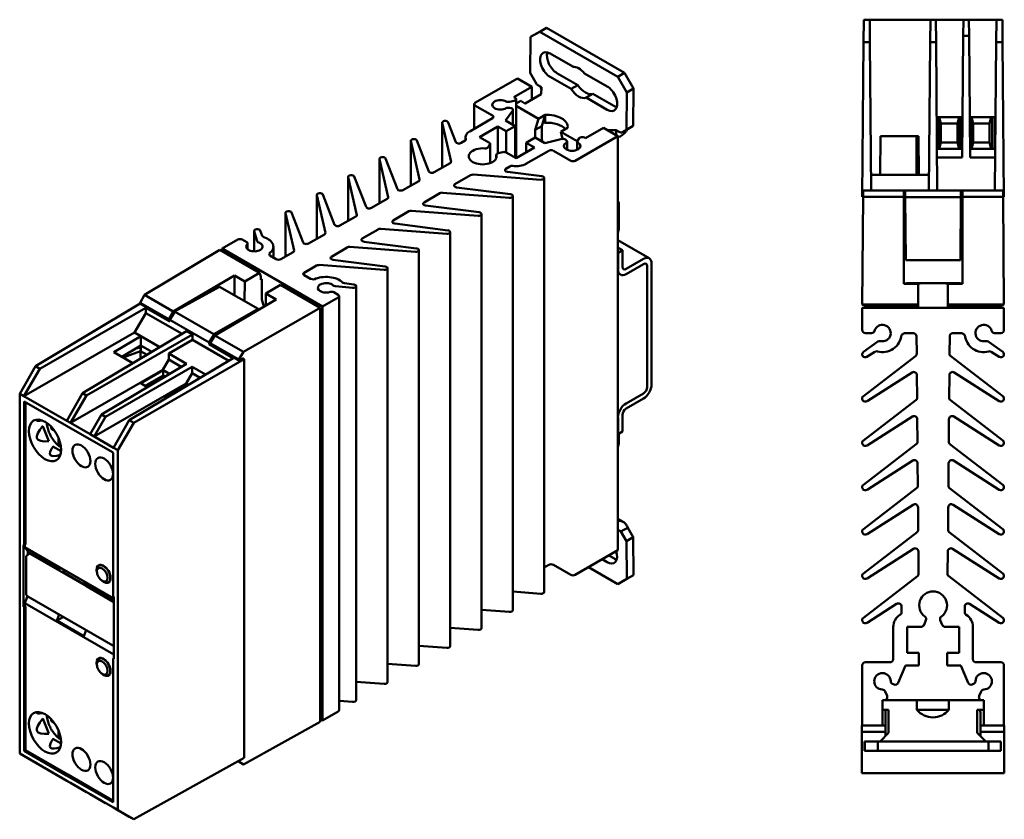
# Model space of a CAD drawing. Header units: millimetres. Extents: x 65 to 236, y 112 to 363.
# Tile 2 of 2: x 80 to 236, y 237 to 363. Entities that reach past the tile are written whole.
import ezdxf

# ---------------------------------------------------------------- set-up
doc = ezdxf.new("R2010")
doc.units = ezdxf.units.MM
doc.layers.add('Arêtes visibles(ISO)', color=7, linetype='Continuous', lineweight=50)

msp = doc.modelspace()

# ---------------------------------------------------------------- linework, layer by layer
at = {"layer": 'Arêtes visibles(ISO)'}
for p, q in [((213.55, 362.93), (213.52, 359.39)), ((214.5, 362.93), (213.55, 362.93)), ((214.5, 362.93), (224.08, 362.93)), ((214.53, 359.39), (214.5, 362.93)), ((224.08, 362.93), (224.05, 359.39)), ((224.93, 362.93), (224.08, 362.93)), ((224.96, 359.39), (224.93, 362.93)), ((229.28, 362.93), (224.93, 362.93)), ((229.28, 362.93), (229.26, 360.39)), ((229.28, 362.93), (230.16, 362.93)), ((230.18, 360.39), (230.16, 362.93)), ((234.51, 362.93), (230.16, 362.93)), ((234.51, 362.93), (234.48, 359.39)), ((235.46, 362.93), (234.51, 362.93)), ((235.49, 359.39), (235.46, 362.93)), ((162.35, 361.02), (160.9, 360.22)), ((161.96, 360.83), (163.41, 361.63)), ((163.41, 361.63), (162.35, 361.02)), ((174.69, 353.91), (162.35, 361.02)), ((163.41, 361.63), (175.75, 354.52)), ((160.9, 360.22), (160.85, 354.53)), ((161.96, 360.83), (160.9, 360.22)), ((229.26, 360.39), (229.09, 341.19)), ((229.26, 360.39), (230.18, 360.39)), ((230.35, 341.19), (230.18, 360.39)), ((213.3, 334.93), (213.52, 359.39)), ((213.52, 359.39), (214.53, 359.39)), ((214.73, 335.93), (214.53, 359.39)), ((223.84, 335.93), (224.05, 359.39)), ((224.05, 359.39), (224.96, 359.39)), ((225.16, 335.93), (224.96, 359.39)), ((234.48, 359.39), (234.28, 335.93)), ((234.48, 359.39), (235.49, 359.39)), ((235.7, 334.93), (235.49, 359.39)), ((167.57, 355.52), (164, 357.57)), ((158.83, 353.64), (152.11, 349.78)), ((161.09, 352.34), (158.83, 353.64)), ((160.85, 354.53), (161.88, 352.71)), ((164, 353.89), (167.3, 352)), ((168.36, 352.61), (165.06, 354.5)), ((172.98, 352.4), (169.41, 354.46)), ((175.75, 354.52), (174.69, 353.91)), ((176.11, 351.46), (174.69, 353.91)), ((175.75, 354.52), (177.17, 352.07)), ((158.27, 350.71), (161.09, 352.34)), ((161.09, 350.34), (161.09, 352.34)), ((162.61, 352.28), (162.59, 351.19)), ((168.36, 352.61), (167.3, 352)), ((177.17, 352.07), (176.11, 351.46)), ((177.17, 352.07), (177.11, 346.15)), ((157.58, 349.97), (158.28, 350.14)), ((158.44, 350.61), (158.27, 350.71)), ((158.59, 350.41), (158.59, 341.08)), ((158.59, 349.68), (159.33, 350.1)), ((160.01, 349.71), (159.33, 350.1)), ((162.59, 351.19), (160.02, 349.72)), ((170.75, 351.23), (169.69, 350.62)), ((169.69, 350.62), (172.98, 348.72)), ((174.05, 349.33), (170.75, 351.23)), ((176.05, 345.54), (176.11, 351.46)), ((151.97, 349.57), (151.97, 345.7)), ((152.11, 349.37), (154.87, 347.78)), ((156.94, 347), (158.07, 348.58)), ((157.8, 348.95), (157.58, 349.01)), ((158.11, 348.69), (158.11, 346.32)), ((162.12, 347.28), (158.59, 349.31)), ((160.01, 349.71), (160.02, 349.72)), ((154.87, 347.37), (151.27, 345.3)), ((158.44, 346.13), (156.94, 347)), ((162.12, 347.28), (161.6, 345.52)), ((163.18, 347.89), (162.12, 347.28)), ((163.18, 347.89), (162.87, 346.84)), ((163.18, 346.66), (163.18, 347.89)), ((163.18, 346.66), (163.18, 347.89)), ((163.18, 347.89), (163.18, 347.89)), ((225.2, 347.53), (225.2, 342.53)), ((225.2, 347.53), (229, 347.53)), ((225.34, 347.53), (225.34, 342.53)), ((225.48, 347.53), (225.74, 346.53)), ((228.34, 346.53), (228.61, 347.53)), ((228.74, 342.53), (228.74, 347.53)), ((229, 347.53), (229, 342.53)), ((230.44, 347.53), (234.24, 347.53)), ((230.44, 347.53), (230.44, 342.53)), ((230.56, 347.53), (230.82, 346.53)), ((233.42, 346.53), (233.69, 347.53)), ((233.82, 342.53), (233.82, 347.53)), ((234.24, 347.53), (234.24, 342.53)), ((146.91, 339.54), (146.91, 346.66)), ((146.92, 346.63), (148.32, 340.49)), ((147.88, 346.72), (147.88, 346.71)), ((149.08, 343.61), (147.88, 346.71)), ((152.82, 344.4), (155.72, 346.07)), ((155.72, 346.07), (157.03, 345.32)), ((155.72, 346.07), (155.72, 341.82)), ((157.03, 345.32), (158.44, 346.13)), ((158.44, 346.13), (158.44, 341.16)), ((162.66, 346.13), (161.6, 345.52)), ((161.6, 345.52), (161.6, 344.28)), ((162.66, 346.13), (162.87, 346.84)), ((162.66, 344.5), (162.66, 346.13)), ((162.93, 346.8), (163.18, 346.66)), ((163.18, 346.66), (163.18, 346.66)), ((165.68, 345.22), (166.74, 345.83)), ((166.74, 345.83), (166.75, 345.84)), ((169.58, 344.2), (172.41, 345.83)), ((174.67, 344.52), (172.41, 345.83)), ((172.99, 345.49), (174.41, 345.48)), ((174.41, 345.48), (174.41, 344.94)), ((175.18, 345.06), (176.05, 345.54)), ((177.11, 346.15), (176.05, 345.54)), ((225.74, 343.53), (225.74, 346.53)), ((225.74, 346.53), (228.34, 346.53)), ((228.34, 346.53), (228.34, 343.53)), ((230.82, 343.53), (230.82, 346.53)), ((230.82, 346.53), (233.42, 346.53)), ((233.42, 346.53), (233.42, 343.53)), ((142.93, 343.87), (142.93, 343.86)), ((144.82, 338.97), (142.93, 343.86)), ((150.62, 344.4), (150.62, 343.88)), ((154.38, 343.5), (152.82, 344.4)), ((157.03, 345.32), (157.03, 341.98)), ((161.62, 344.3), (160.21, 343.48)), ((163.13, 343.43), (161.62, 344.3)), ((165.87, 344.09), (163.13, 343.43)), ((168.26, 343.74), (165.68, 345.22)), ((165.93, 344.1), (165.68, 345.22)), ((166.62, 343.8), (166.53, 343.93)), ((167.95, 340.65), (174.67, 344.52)), ((168.59, 344.21), (168.3, 343.8)), ((169.58, 344.2), (169.4, 344.3)), ((174.41, 344.94), (174.41, 344.67)), ((174.67, 326.13), (174.67, 344.52)), ((216.15, 338.43), (216.2, 344.53)), ((216.2, 344.53), (222.21, 344.53)), ((221.9, 343.53), (221.9, 344.53)), ((222.05, 344.53), (222.05, 344.33)), ((222.05, 344.33), (222.21, 344.33)), ((222.05, 338.43), (222.05, 344.33)), ((222.21, 344.53), (222.26, 338.43)), ((141.96, 336.74), (141.96, 343.81)), ((141.97, 343.78), (143.36, 337.69)), ((150.55, 343.83), (149.92, 343.46)), ((154.18, 342.77), (154.48, 343.19)), ((154.52, 343.3), (154.52, 340.29)), ((161.52, 342.73), (158.62, 341.06)), ((160.21, 343.48), (161.52, 342.73)), ((160.21, 343.48), (160.21, 341.98)), ((166.66, 343.69), (166.66, 342.38)), ((168.26, 343.69), (168.26, 342.38)), ((221.9, 338.43), (221.9, 343.53)), ((225.11, 342.53), (225.2, 342.53)), ((229, 342.53), (225.2, 342.53)), ((225.74, 343.53), (225.48, 342.53)), ((228.34, 343.53), (225.74, 343.53)), ((228.61, 342.53), (228.34, 343.53)), ((229, 342.53), (229.1, 342.53)), ((230.44, 342.53), (230.34, 342.53)), ((230.44, 342.53), (234.24, 342.53)), ((230.82, 343.53), (230.56, 342.53)), ((233.42, 343.53), (230.82, 343.53)), ((233.69, 342.53), (233.42, 343.53)), ((234.24, 342.53), (234.33, 342.53)), ((137.01, 333.94), (137.01, 340.96)), ((137.02, 340.93), (138.4, 334.88)), ((137.98, 341.02), (137.98, 341.01)), ((139.85, 336.16), (137.98, 341.01)), ((155.48, 341.58), (155.48, 341.14)), ((156.52, 342.02), (155.79, 341.85)), ((158.62, 341.06), (157.06, 341.96)), ((160.17, 340.17), (163.78, 342.24)), ((164.49, 342.24), (167.25, 340.65)), ((229.09, 341.19), (225.12, 341.19)), ((234.32, 341.19), (230.35, 341.19)), ((148.17, 340.25), (145.66, 338.83)), ((156.99, 339.39), (157.62, 339.75)), ((132.06, 331.13), (132.06, 338.11)), ((132.07, 338.08), (133.44, 332.07)), ((133.03, 338.17), (133.03, 338.16)), ((134.89, 333.35), (133.03, 338.16)), ((148.94, 336.94), (151.41, 338.39)), ((151.84, 338.47), (162.49, 337.66)), ((162.66, 338.22), (157.24, 338.91)), ((163.04, 272.54), (163.04, 337.94)), ((214.71, 338.43), (216.15, 338.43)), ((222.26, 338.43), (216.15, 338.43)), ((222.26, 338.43), (223.87, 338.43)), ((143.21, 337.44), (140.69, 336.02)), ((157.71, 335.37), (149.19, 336.45)), ((127.11, 328.33), (127.11, 335.26)), ((127.12, 335.23), (128.48, 329.27)), ((128.08, 335.32), (128.08, 335.31)), ((129.92, 330.54), (128.08, 335.31)), ((138.25, 334.64), (135.73, 333.21)), ((144.06, 334.08), (146.54, 335.53)), ((146.96, 335.61), (157.54, 334.81)), ((158.09, 269.69), (158.09, 335.09)), ((213.3, 317.93), (213.45, 334.93)), ((213.45, 334.93), (213.3, 334.93)), ((213.46, 335.93), (213.45, 334.93)), ((213.45, 334.93), (219.86, 334.93)), ((213.46, 335.93), (219.87, 335.93)), ((219.86, 334.93), (219.87, 335.93)), ((219.86, 321.23), (219.86, 334.93)), ((219.87, 335.93), (219.87, 334.93)), ((219.87, 335.93), (219.87, 335.93)), ((220.11, 335.93), (219.87, 335.93)), ((219.87, 334.93), (219.87, 334.93)), ((220.1, 334.93), (219.87, 334.93)), ((219.91, 334.93), (219.91, 332.67)), ((220.11, 335.93), (220.1, 334.93)), ((220.1, 334.93), (220.1, 334.88)), ((220.1, 334.88), (228.9, 334.88)), ((220.1, 334.88), (220.19, 324.93)), ((228.9, 335.93), (220.11, 335.93)), ((228.9, 334.88), (228.82, 324.93)), ((228.9, 334.93), (228.9, 335.93)), ((229.14, 335.93), (228.9, 335.93)), ((228.9, 334.88), (228.9, 334.93)), ((229.13, 334.93), (228.9, 334.93)), ((229.09, 334.93), (229.09, 332.67)), ((229.14, 334.93), (229.13, 334.93)), ((229.15, 334.93), (229.14, 335.93)), ((229.14, 335.93), (229.14, 335.93)), ((229.14, 335.93), (229.14, 334.93)), ((235.55, 335.93), (229.14, 335.93)), ((229.15, 321.23), (229.15, 334.93)), ((235.56, 334.93), (229.15, 334.93)), ((235.55, 335.93), (235.56, 334.93)), ((235.7, 317.93), (235.56, 334.93)), ((235.7, 334.93), (235.56, 334.93)), ((152.76, 332.51), (144.31, 333.59)), ((174.86, 330.04), (174.86, 333.76)), ((122.16, 325.53), (122.16, 332.41)), ((122.17, 332.38), (123.52, 326.46)), ((123.13, 332.47), (123.13, 332.46)), ((124.96, 327.73), (123.13, 332.46)), ((133.3, 331.83), (130.76, 330.4)), ((139.18, 331.22), (141.67, 332.67)), ((142.09, 332.76), (152.59, 331.96)), ((153.14, 266.84), (153.14, 332.24)), ((219.91, 332.67), (220.12, 332.67)), ((228.88, 332.67), (229.09, 332.67)), ((137.21, 329.9), (147.64, 329.11)), ((147.81, 329.66), (139.43, 330.73)), ((117.22, 326.35), (117.22, 329.57)), ((117.23, 329.52), (117.7, 327.93)), ((118.18, 329.63), (118.5, 328.78)), ((128.34, 329.02), (125.8, 327.59)), ((134.3, 328.36), (136.79, 329.82)), ((148.19, 263.99), (148.19, 329.39)), ((114.64, 328.19), (112.16, 326.77)), ((112.16, 326.77), (128, 317.65)), ((112.16, 326.77), (112.16, 326.36)), ((116.03, 327.8), (115.34, 328.19)), ((116.18, 327.59), (116.18, 326.67)), ((120.25, 327.09), (120.25, 325.37)), ((129.42, 325.5), (131.92, 326.96)), ((132.34, 327.04), (142.69, 326.26)), ((142.86, 326.81), (134.55, 327.87)), ((179.63, 325.25), (174.67, 328.1)), ((174.67, 326.94), (175.41, 326.51)), ((111.81, 326.57), (99.89, 319.46)), ((111.81, 326.57), (118.07, 322.96)), ((119.7, 325.69), (119.58, 326)), ((120.71, 325.11), (119.7, 325.69)), ((123.38, 326.22), (121.41, 325.1)), ((143.24, 261.14), (143.24, 326.54)), ((174.67, 323.51), (174.67, 326.13)), ((174.71, 326.11), (174.67, 326.13)), ((175.41, 326.51), (174.71, 326.11)), ((174.71, 326.11), (174.71, 323.49)), ((175.41, 323.9), (175.41, 326.51)), ((125.11, 322.97), (127.04, 324.1)), ((127.47, 324.19), (137.74, 323.41)), ((137.91, 323.96), (129.67, 325.02)), ((138.29, 258.29), (138.29, 323.69)), ((178.74, 325.16), (175.98, 323.57)), ((175.98, 322.75), (178.74, 324.34)), ((179.3, 324.01), (179.3, 304.88)), ((180.01, 324.42), (180.01, 305.29)), ((220.19, 324.93), (228.82, 324.93)), ((114.11, 322.53), (104.42, 316.85)), ((114.11, 319.39), (114.11, 322.53)), ((115.73, 321.59), (114.11, 322.53)), ((115.73, 321.59), (118.07, 322.96)), ((118.07, 322.96), (118.28, 322.35)), ((118.28, 321.86), (118.28, 322.35)), ((126.12, 321.99), (125.11, 322.57)), ((174.67, 323.51), (174.67, 300.13)), ((175.08, 322.66), (174.67, 322.9)), ((104.64, 316.82), (111.73, 320.76)), ((111.73, 320.76), (117.83, 317.25)), ((115.71, 318.47), (115.73, 321.59)), ((118.42, 321.94), (118.28, 322.02)), ((118.42, 321.94), (118.28, 321.86)), ((118.42, 319.08), (118.42, 321.94)), ((119.06, 319.68), (121.39, 321.05)), ((127.65, 317.44), (121.39, 321.05)), ((126.67, 321.92), (126.12, 321.99)), ((130.02, 320.83), (132.78, 320.57)), ((132.97, 321.11), (131.5, 321.3)), ((133.35, 255.44), (133.35, 320.84)), ((219.9, 321.28), (219.86, 321.23)), ((222.15, 321.23), (219.86, 321.23)), ((222.15, 321.28), (222.15, 321.23)), ((222.15, 321.23), (222.15, 317.93)), ((226.85, 321.28), (226.85, 321.23)), ((226.85, 321.23), (226.85, 317.93)), ((226.85, 321.23), (229.15, 321.23)), ((229.1, 321.28), (229.15, 321.23)), ((99.19, 318.23), (99.89, 319.46)), ((99.89, 319.46), (104.42, 316.85)), ((119.04, 317.79), (119.06, 319.68)), ((119.06, 319.68), (120.68, 318.75)), ((128, 317.65), (130.48, 319.07)), ((130.48, 319.48), (129.79, 319.88)), ((130.62, 319.28), (130.62, 253.87)), ((99.19, 318.08), (82.64, 308.21)), ((100.09, 317.44), (83.36, 307.8)), ((99.19, 318.23), (103.72, 315.62)), ((99.19, 318.23), (99.19, 318.08)), ((99.19, 318.08), (103.72, 315.47)), ((100.09, 316.59), (100.09, 317.44)), ((103.9, 315.24), (100.09, 317.44)), ((120.68, 318.75), (110.99, 313.07)), ((127.65, 317.44), (115.52, 310.46)), ((127.65, 317.44), (127.65, 252.04)), ((128, 317.65), (128, 252.24)), ((213.3, 317.93), (214.02, 317.63)), ((213.3, 317.93), (222.15, 317.93)), ((213.3, 313.93), (213.3, 317.43)), ((213.3, 317.43), (235.7, 317.43)), ((222.15, 317.63), (214.02, 317.63)), ((215, 317.43), (214.8, 317.63)), ((222.15, 317.93), (222.15, 317.63)), ((222.15, 317.43), (222.15, 317.63)), ((226.85, 317.93), (226.85, 317.63)), ((235.7, 317.93), (226.85, 317.93)), ((234.98, 317.63), (226.85, 317.63)), ((226.85, 317.43), (226.85, 317.63)), ((234.2, 317.63), (234, 317.43)), ((235.7, 317.93), (234.98, 317.63)), ((235.7, 317.43), (235.7, 313.93)), ((100.09, 316.59), (98.31, 313.54)), ((105.82, 313.3), (100.09, 316.59)), ((104.42, 316.85), (103.72, 315.62)), ((103.9, 315.52), (104.6, 316.75)), ((104.6, 316.75), (104.64, 316.82)), ((104.64, 316.82), (110.86, 313.24)), ((110.86, 313.24), (117.83, 317.25)), ((117.83, 317.25), (117.83, 317.08)), ((103.72, 315.62), (103.72, 315.47)), ((103.72, 315.47), (103.93, 315.58)), ((110.11, 311.95), (103.9, 315.52)), ((103.9, 315.52), (103.9, 315.24)), ((98.31, 313.54), (80.83, 303.48)), ((106.53, 313.72), (90.09, 303.92)), ((107.47, 313.19), (90.73, 303.55)), ((99.32, 312.95), (95.05, 310.41)), ((98.31, 313.54), (99.32, 312.95)), ((99.32, 311.46), (99.32, 312.95)), ((102.33, 311.22), (99.32, 312.95)), ((106.53, 313.72), (107.47, 313.19)), ((107.47, 313.19), (107.47, 312.38)), ((110.82, 313.17), (110.11, 311.95)), ((110.99, 313.07), (110.28, 311.85)), ((110.86, 313.24), (110.82, 313.17)), ((110.82, 313.17), (110.82, 312.78)), ((115.52, 310.46), (110.99, 313.07)), ((214.77, 313.43), (213.8, 313.43)), ((219.96, 313.43), (219.49, 313.14)), ((221.39, 313.43), (219.96, 313.43)), ((221.91, 310.18), (221.89, 312.94)), ((227.12, 312.94), (227.1, 310.18)), ((229.05, 313.43), (227.62, 313.43)), ((229.52, 313.14), (229.05, 313.43)), ((235.2, 313.43), (234.23, 313.43)), ((96.32, 309.67), (99.32, 311.46)), ((99.32, 311.46), (101.06, 310.46)), ((107.47, 312.38), (103.71, 310.22)), ((107.47, 312.38), (113.22, 309.06)), ((110.11, 311.67), (110.11, 311.95)), ((110.11, 311.67), (110.28, 311.77)), ((113.91, 309.48), (110.11, 311.67)), ((110.28, 311.85), (110.28, 311.69)), ((114.81, 309.24), (110.28, 311.85)), ((114.81, 309.08), (110.28, 311.69)), ((213.51, 310.47), (215.79, 312.09)), ((233.22, 312.09), (235.5, 310.47)), ((95.05, 310.41), (98.06, 308.67)), ((96.49, 309.57), (99.26, 310.6)), ((100.3, 310.01), (99.26, 310.6)), ((99.26, 310.6), (99.26, 309.39)), ((99.26, 310.6), (100.3, 310.01)), ((103.71, 310.22), (103.71, 309.24)), ((106.52, 308.6), (103.71, 310.22)), ((114.81, 309.24), (115.52, 310.46)), ((213.5, 303.47), (221.71, 309.78)), ((214.05, 309.67), (215.32, 310.48)), ((227.29, 309.78), (235.51, 303.47)), ((234.96, 309.67), (233.69, 310.48)), ((80.16, 303.86), (82.64, 308.21)), ((82.64, 308.21), (83.36, 307.8)), ((93.07, 300.57), (106.52, 308.6)), ((107.41, 308.09), (93.72, 300.2)), ((97.47, 299.67), (113.91, 309.48)), ((115.63, 309.31), (98.18, 299.26)), ((103.71, 309.24), (102.76, 307.61)), ((105.69, 308.1), (103.71, 309.24)), ((107.41, 307.11), (107.41, 308.09)), ((109.53, 306.87), (107.41, 308.09)), ((115.52, 309.48), (114.81, 309.08)), ((114.81, 309.24), (114.81, 309.08)), ((115.52, 309.37), (115.42, 309.43)), ((115.52, 309.48), (115.52, 309.37)), ((115.63, 309.31), (115.52, 309.37)), ((115.63, 246.33), (115.63, 309.31)), ((83.36, 307.8), (80.83, 303.48)), ((102.76, 307.61), (88.21, 299.23)), ((99.29, 305.5), (102.83, 307.57)), ((100, 305.09), (102.83, 306.75)), ((100.22, 304.96), (103.08, 306.6)), ((102.76, 307.61), (102.83, 307.57)), ((102.83, 307.57), (102.83, 306.75)), ((103.83, 306.99), (102.83, 307.57)), ((102.83, 306.75), (103.13, 306.58)), ((107.41, 307.11), (106.46, 305.48)), ((108.7, 306.37), (107.41, 307.11)), ((221.17, 307.21), (214.07, 302.68)), ((221.97, 303.23), (221.94, 306.79)), ((227.07, 306.79), (227.04, 303.23)), ((234.95, 302.67), (227.84, 307.21)), ((91.91, 297.1), (106.46, 305.48)), ((99.29, 305.5), (100.32, 304.9)), ((102.99, 303.37), (106.53, 305.44)), ((106.53, 305.44), (106.46, 305.48)), ((106.53, 305.44), (106.53, 305.08)), ((106.53, 305.44), (106.84, 305.26)), ((80.83, 303.48), (80.16, 303.86)), ((80.16, 247.02), (80.16, 303.86)), ((80.83, 303.48), (87.61, 299.57)), ((87.61, 299.57), (90.09, 303.92)), ((90.73, 303.55), (88.21, 299.23)), ((90.09, 303.92), (90.73, 303.55)), ((175.98, 302.31), (178.74, 303.9)), ((87.57, 298.78), (80.87, 302.64)), ((80.87, 302.64), (80.87, 279.94)), ((81.08, 302.51), (81.08, 280.06)), ((102.99, 303.37), (103.33, 303.17)), ((178.74, 303.08), (175.98, 301.5)), ((213.5, 296.47), (221.78, 302.83)), ((214.06, 302.67), (214.07, 302.68)), ((227.23, 302.83), (235.51, 296.47)), ((91.29, 297.46), (93.07, 300.57)), ((93.07, 300.57), (93.72, 300.2)), ((175.41, 300.52), (175.41, 297.9)), ((84.77, 296.35), (83.84, 298.75)), ((87.57, 298.78), (94.83, 294.6)), ((88.21, 299.23), (87.61, 299.57)), ((91.29, 297.46), (88.21, 299.23)), ((93.72, 300.2), (91.91, 297.1)), ((94.99, 295.33), (97.47, 299.67)), ((98.18, 299.26), (95.66, 294.94)), ((97.47, 299.67), (98.18, 299.26)), ((174.67, 300.13), (174.67, 297.51)), ((174.71, 297.49), (174.71, 300.11)), ((221.23, 300.25), (214.07, 295.68)), ((222.03, 296.27), (222, 299.83)), ((227.01, 299.83), (226.98, 296.27)), ((234.95, 295.67), (227.78, 300.25)), ((85.12, 298.37), (85.12, 298.66)), ((85.37, 298.37), (85.12, 298.37)), ((85.58, 298.1), (85.12, 298.37)), ((91.29, 297.46), (91.91, 297.1)), ((174.67, 297.51), (174.67, 279.12)), ((174.71, 297.49), (174.67, 297.51)), ((175.41, 297.9), (174.71, 297.49)), ((174.86, 297.58), (174.86, 296.16)), ((86.28, 296.02), (86.28, 296.88)), ((94.99, 295.33), (91.91, 297.1)), ((213.5, 289.47), (221.84, 295.87)), ((214.06, 295.67), (214.07, 295.68)), ((227.17, 295.87), (235.51, 289.47)), ((86.7, 294.8), (85.42, 295.54)), ((86.49, 295.49), (86.66, 295.59)), ((94.95, 294.53), (94.83, 294.6)), ((94.95, 271.83), (94.95, 294.53)), ((95.66, 294.94), (94.99, 295.33)), ((95.66, 238.1), (95.66, 294.94)), ((221.29, 293.28), (214.07, 288.68)), ((222.09, 289.32), (222.06, 292.87)), ((226.95, 292.87), (226.92, 289.32)), ((234.95, 288.67), (227.72, 293.28)), ((213.5, 282.47), (221.9, 288.92)), ((214.06, 288.67), (214.07, 288.68)), ((227.11, 288.92), (235.51, 282.47)), ((221.35, 286.32), (214.07, 281.68)), ((234.95, 281.67), (227.65, 286.32)), ((222.15, 282.37), (222.12, 285.91)), ((226.89, 285.91), (226.86, 282.37)), ((175.54, 283.6), (174.67, 284.1)), ((175.64, 282.34), (175.18, 282.07)), ((175.18, 282.07), (176.05, 280.58)), ((176.24, 282.68), (175.64, 282.34)), ((177.11, 281.19), (176.24, 282.68)), ((213.5, 275.47), (221.96, 281.97)), ((214.06, 281.67), (214.07, 281.68)), ((227.05, 281.97), (235.51, 275.47)), ((177.11, 281.19), (176.05, 280.58)), ((176.05, 280.58), (176.11, 274.6)), ((177.17, 275.21), (177.11, 281.19)), ((80.76, 280), (80.87, 279.94)), ((80.76, 280), (80.76, 270.19)), ((80.87, 279.94), (81.08, 280.06)), ((80.97, 280), (80.97, 279.64)), ((80.97, 279.64), (95.06, 271.53)), ((80.97, 279.64), (81.47, 278.93)), ((81.44, 278.43), (81.65, 278.55)), ((86.49, 276.04), (81.47, 278.93)), ((81.47, 278.45), (81.47, 278.93)), ((81.58, 278.62), (81.55, 278.64)), ((81.55, 278.64), (81.58, 278.6)), ((81.55, 278.64), (81.55, 278.49)), ((81.58, 278.51), (81.58, 278.62)), ((81.9, 278.52), (86.49, 275.88)), ((167.95, 275.25), (174.67, 279.12)), ((221.41, 279.36), (214.07, 274.68)), ((222.21, 275.41), (222.18, 278.94)), ((226.83, 278.94), (226.79, 275.41)), ((234.95, 274.67), (227.59, 279.36)), ((81.19, 272.27), (81.19, 277.99)), ((172.98, 277.25), (172.21, 277.7)), ((173.27, 278.31), (174.05, 277.86)), ((86.49, 276.04), (86.05, 276.68)), ((86.05, 276.68), (90.29, 274.24)), ((86.49, 276.04), (86.49, 275.88)), ((86.49, 275.88), (90.74, 273.43)), ((87.06, 276.1), (87.06, 275.63)), ((87.06, 275.63), (90.74, 273.51)), ((87.35, 275.47), (87.3, 275.42)), ((92.36, 275.77), (92.36, 276.02)), ((92.92, 276.84), (92.68, 276.7)), ((163.04, 276.41), (163.78, 276.84)), ((164.49, 276.84), (167.25, 275.25)), ((174.69, 273.78), (170.04, 276.45)), ((90.74, 273.6), (90.29, 274.24)), ((93.21, 274.3), (93.42, 274.18)), ((94.41, 274.24), (94.17, 274.11)), ((176.11, 274.6), (174.69, 273.78)), ((175.75, 274.39), (174.69, 273.78)), ((175.75, 274.39), (177.17, 275.21)), ((177.17, 275.21), (176.11, 274.6)), ((213.5, 268.47), (222.02, 275.01)), ((214.06, 274.67), (214.07, 274.68)), ((226.99, 275.01), (235.51, 268.47)), ((90.74, 273.6), (90.74, 273.43)), ((90.74, 273.6), (95.06, 271.11)), ((90.74, 273.43), (95.06, 270.95)), ((158.09, 272.59), (162.49, 272.26)), ((80.97, 270.79), (81.39, 271.86)), ((80.97, 270.79), (95.06, 262.68)), ((80.97, 270.31), (80.97, 270.79)), ((94.87, 264.1), (81.44, 271.84)), ((95.06, 271.77), (94.95, 271.83)), ((95.06, 261.96), (95.06, 271.77)), ((80.76, 270.19), (80.97, 270.31)), ((80.76, 270.19), (80.87, 270.13)), ((80.87, 270.13), (81.08, 270.25)), ((80.87, 247.43), (80.87, 270.13)), ((80.97, 270.31), (81.08, 270.25)), ((81.08, 247.55), (81.08, 270.25)), ((153.14, 269.74), (157.54, 269.41)), ((218.74, 270.65), (214.07, 267.68)), ((219.5, 269.34), (219.5, 270.23)), ((229.5, 270.23), (229.5, 269.34)), ((234.95, 267.67), (230.27, 270.65)), ((86.42, 268.97), (86.05, 268.02)), ((86.05, 268.02), (87.06, 268.6)), ((86.05, 268.02), (90.29, 265.57)), ((214.06, 267.67), (214.07, 267.68)), ((223.37, 268.07), (223.07, 267.34)), ((225.94, 267.34), (225.64, 268.07)), ((90.66, 266.53), (90.29, 265.57)), ((148.19, 266.89), (152.59, 266.56)), ((218.2, 261.93), (218.2, 267.03)), ((220.4, 267.03), (220.4, 262.93)), ((222.6, 267.03), (220.4, 267.03)), ((228.6, 267.03), (226.4, 267.03)), ((228.6, 262.93), (228.6, 267.03)), ((230.8, 267.03), (230.8, 261.93)), ((143.24, 264.04), (147.64, 263.71)), ((92.68, 261.99), (92.92, 262.13)), ((95.06, 262.08), (94.95, 262.02)), ((95.06, 261.96), (94.95, 262.02)), ((94.95, 262.02), (94.95, 239.32)), ((213.8, 261.43), (217.7, 261.43)), ((220.4, 262.93), (222.25, 262.93)), ((222.25, 262.93), (222.25, 260.93)), ((226.75, 262.93), (228.6, 262.93)), ((226.75, 260.93), (226.75, 262.93)), ((231.3, 261.43), (235.2, 261.43)), ((92.36, 261.06), (92.36, 261.3)), ((138.29, 261.19), (142.69, 260.86)), ((213.3, 251.43), (213.3, 260.93)), ((220.12, 260.93), (218.99, 258.19)), ((222.25, 260.93), (220.12, 260.93)), ((228.88, 260.93), (226.75, 260.93)), ((230.02, 258.19), (228.88, 260.93)), ((235.7, 260.93), (235.7, 251.43)), ((93.21, 259.59), (93.42, 259.47)), ((94.17, 259.39), (94.41, 259.53)), ((133.35, 258.34), (137.74, 258.01)), ((216.93, 256.83), (217.22, 256.12)), ((218.33, 257.92), (218.11, 258.01)), ((230.9, 258.01), (230.67, 257.92)), ((231.79, 256.12), (232.08, 256.83)), ((130.62, 255.37), (132.78, 255.16)), ((216.5, 255.43), (216.5, 251.43)), ((216.76, 255.43), (216.5, 255.43)), ((221.95, 255.43), (216.76, 255.43)), ((221.95, 255.43), (226.99, 255.43)), ((221.95, 253.93), (221.95, 255.43)), ((232.25, 255.43), (226.99, 255.43)), ((226.99, 255.43), (226.99, 253.93)), ((232.5, 255.43), (232.25, 255.43)), ((232.5, 255.43), (232.5, 251.43)), ((128, 252.24), (130.48, 253.67)), ((217.47, 253.93), (216.5, 253.93)), ((217.47, 253.93), (217.47, 253.92)), ((217.47, 250.29), (217.47, 253.92)), ((226.99, 253.93), (221.95, 253.93)), ((221.95, 253.92), (221.95, 253.93)), ((226.99, 253.93), (226.99, 253.92)), ((232.5, 253.93), (231.47, 253.93)), ((231.47, 253.92), (231.47, 253.93)), ((231.47, 253.92), (231.47, 250.29)), ((83.84, 252.56), (84.77, 250.16)), ((85.12, 252.46), (85.12, 252.18)), ((85.37, 252.18), (85.12, 252.18)), ((85.12, 252.18), (85.58, 251.91)), ((127.65, 252.45), (128, 252.24)), ((216.98, 253.44), (216.98, 249.79)), ((231.98, 249.79), (231.98, 253.44)), ((86.28, 250.69), (86.28, 249.83)), ((127.65, 252.04), (115.52, 245.3)), ((213.25, 251.43), (213.25, 250.43)), ((213.3, 251.43), (213.25, 251.43)), ((216.5, 251.43), (213.3, 251.43)), ((216.98, 251.43), (216.5, 251.43)), ((232.5, 251.43), (231.98, 251.43)), ((235.7, 251.43), (232.5, 251.43)), ((235.75, 251.43), (235.7, 251.43)), ((235.75, 250.43), (235.75, 251.43)), ((85.42, 249.35), (86.7, 248.61)), ((86.66, 249.4), (86.49, 249.3)), ((213.25, 250.43), (216.98, 250.43)), ((213.25, 250.43), (213.25, 249.63)), ((213.25, 249.63), (213.25, 245.73)), ((216.15, 248.94), (217.47, 250.29)), ((231.47, 250.29), (232.84, 248.94)), ((231.98, 250.43), (235.75, 250.43)), ((235.75, 249.63), (235.75, 250.43)), ((235.75, 245.73), (235.75, 249.63)), ((80.87, 247.43), (81.08, 247.55)), ((87.57, 243.57), (80.87, 247.43)), ((87.78, 243.69), (81.08, 247.55)), ((213.73, 248.93), (213.66, 248.93)), ((213.66, 247.43), (213.66, 248.93)), ((213.66, 247.43), (213.73, 247.43)), ((215.77, 248.93), (213.73, 248.93)), ((213.73, 247.43), (213.73, 248.93)), ((213.73, 247.43), (215.77, 247.43)), ((233.23, 248.93), (215.77, 248.93)), ((215.77, 247.43), (215.77, 248.93)), ((215.77, 247.43), (233.23, 247.43)), ((216.98, 247.43), (216.98, 247.43)), ((218.48, 247.43), (216.98, 247.43)), ((218.48, 247.43), (218.48, 247.43)), ((235.23, 248.93), (233.23, 248.93)), ((233.23, 247.43), (233.23, 248.93)), ((233.23, 247.43), (235.23, 247.43)), ((235.23, 247.43), (235.23, 248.93)), ((80.83, 246.63), (80.16, 247.02)), ((80.16, 247.02), (82.64, 245.58)), ((80.83, 246.63), (87.61, 242.73)), ((83.36, 245.17), (80.83, 246.63)), ((115.63, 246.33), (98.18, 236.63)), ((114.81, 245.87), (114.8, 245.87)), ((115.12, 246.05), (114.81, 245.87)), ((114.81, 245.71), (114.81, 245.87)), ((82.64, 245.58), (83.36, 245.17)), ((83.37, 245.17), (83.36, 245.17)), ((115.52, 245.3), (114.66, 245.79)), ((114.81, 245.71), (114.67, 245.8)), ((114.81, 245.71), (115.52, 245.3)), ((213.25, 243.93), (213.25, 245.73)), ((235.75, 245.73), (235.75, 243.93)), ((87.78, 243.69), (87.57, 243.57)), ((87.78, 243.69), (87.57, 243.57)), ((87.57, 243.57), (94.83, 239.39)), ((87.61, 242.73), (90.09, 241.29)), ((88.21, 242.38), (87.61, 242.73)), ((94.95, 239.56), (87.78, 243.69)), ((87.78, 243.69), (87.78, 243.69)), ((213.25, 243.93), (235.75, 243.93)), ((90.73, 240.92), (88.21, 242.38)), ((91.29, 240.61), (88.21, 242.38)), ((90.09, 241.29), (90.73, 240.92)), ((90.74, 240.93), (90.73, 240.92)), ((91.29, 240.61), (91.91, 240.25)), ((91.29, 240.61), (93.07, 239.58)), ((93.72, 239.2), (91.91, 240.25)), ((94.99, 238.48), (91.91, 240.25)), ((93.07, 239.58), (93.72, 239.2)), ((93.73, 239.21), (93.72, 239.2)), ((94.83, 239.39), (94.95, 239.46)), ((94.95, 239.32), (94.83, 239.39)), ((94.99, 238.48), (97.47, 237.04)), ((95.66, 238.1), (94.99, 238.48)), ((98.18, 236.63), (95.66, 238.1)), ((97.47, 237.04), (98.18, 236.63))]:
    msp.add_line(p, q, dxfattribs=at)
for centre, radius, start, end in [((216.5, 313.43), 1.3, 256.3489, 163.8724), ((232.5, 313.43), 1.3, 16.1276, 283.6511), ((213.8, 313.93), 0.5, 180, 270), ((214.77, 313.93), 0.5, 270, 343.8724), ((216.5, 313.43), 3, 254.8013, 354.2908), ((221.39, 312.93), 0.5, 0.5, 90), ((227.62, 312.93), 0.5, 90, 179.5), ((232.5, 313.43), 3, 185.7092, 285.1987), ((234.23, 313.93), 0.5, 196.1276, 270), ((235.2, 313.93), 0.5, 270, 0), ((216.08, 311.68), 0.5, 76.3489, 125.3835), ((232.93, 311.68), 0.5, 54.6165, 103.6511), ((213.79, 310.08), 0.484, 125.3835, 302.5), ((215.59, 310.06), 0.5, 74.8013, 122.5), ((221.41, 310.18), 0.5, 307.5, 0.5), ((227.6, 310.18), 0.5, 179.5, 232.5), ((233.42, 310.06), 0.5, 57.5, 105.1987), ((235.22, 310.08), 0.484, 237.5, 54.6165), ((221.44, 306.79), 0.5, 0.5, 122.5), ((227.57, 306.79), 0.5, 57.5, 179.5), ((213.79, 303.09), 0.489, 127.5, 302.5), ((235.22, 303.09), 0.489, 237.5, 52.5), ((221.47, 303.22), 0.5, 307.5, 0.5), ((227.54, 303.22), 0.5, 179.5, 232.5), ((221.5, 299.82), 0.5, 0.5, 122.5), ((227.51, 299.82), 0.5, 57.5, 179.5), ((213.79, 296.09), 0.489, 127.5, 302.5), ((221.53, 296.27), 0.5, 307.5, 0.5), ((227.48, 296.27), 0.5, 179.5, 232.5), ((235.22, 296.09), 0.489, 237.5, 52.5), ((221.56, 292.86), 0.5, 0.5, 122.5), ((227.45, 292.86), 0.5, 57.5, 179.5), ((213.79, 289.09), 0.489, 127.5, 302.5), ((235.22, 289.09), 0.489, 237.5, 52.5), ((221.59, 289.32), 0.5, 307.5, 0.5), ((227.42, 289.32), 0.5, 179.5, 232.5), ((221.62, 285.9), 0.5, 0.5, 122.5), ((227.39, 285.9), 0.5, 57.5, 179.5), ((213.79, 282.09), 0.489, 127.5, 302.5), ((221.65, 282.36), 0.5, 307.5, 0.5), ((227.36, 282.36), 0.5, 179.5, 232.5), ((235.22, 282.09), 0.489, 237.5, 52.5), ((221.68, 278.94), 0.5, 0.5, 122.5), ((227.33, 278.94), 0.5, 57.5, 179.5), ((81.69, 277.99), 0.5, 119.936, 180), ((213.79, 275.09), 0.489, 127.5, 302.5), ((221.71, 275.41), 0.5, 307.5, 0.5), ((227.29, 275.41), 0.5, 179.5, 232.5), ((235.22, 275.09), 0.489, 237.5, 52.5), ((224.5, 270.43), 2.2, 306.3412, 233.6588), ((81.69, 272.27), 0.5, 180, 240.064), ((219, 270.23), 0.5, 0, 122.5), ((230, 270.23), 0.5, 57.5, 180), ((219, 269.34), 0.5, 301.2329, 0), ((230, 269.34), 0.5, 180, 238.7671), ((213.79, 268.09), 0.489, 127.5, 302.5), ((220.4, 267.03), 2.2, 121.2329, 180), ((222.9, 268.26), 0.5, 337.5, 53.6588), ((226.1, 268.26), 0.5, 126.3412, 202.5), ((228.6, 267.03), 2.2, 0, 58.7671), ((235.22, 268.09), 0.489, 237.5, 52.5), ((222.6, 267.53), 0.5, 270, 337.5), ((226.4, 267.53), 0.5, 202.5, 270), ((95.12, 264.53), 0.5, 240.064, 262.5889), ((213.8, 260.93), 0.5, 90, 180), ((217.7, 261.93), 0.5, 270, 0), ((231.3, 261.93), 0.5, 180, 270), ((235.2, 260.93), 0.5, 0, 90), ((216.5, 258.43), 1.3, 1.2383, 268.7617), ((218.3, 258.47), 0.5, 181.2383, 247.5), ((230.7, 258.47), 0.5, 292.5, 358.7617), ((232.5, 258.43), 1.3, 271.2383, 178.7617), ((216.47, 256.63), 0.5, 22.5, 88.7617), ((218.53, 258.38), 0.5, 247.5, 337.5), ((230.48, 258.38), 0.5, 202.5, 292.5), ((232.54, 256.63), 0.5, 91.2383, 157.5), ((216.76, 255.93), 0.5, 270, 22.5), ((232.25, 255.93), 0.5, 157.5, 270), ((218.97, 253.44), 1.99, 165.7454, 180), ((224.47, 255.98), 3.25, 219.1573, 320.8427), ((229.99, 253.44), 1.99, 0, 14.2546)]:
    msp.add_arc(centre, radius, start, end, dxfattribs=at)
for centre, major_axis, ratio, start_param, end_param in [((164, 355.73), (-1.12, 1.95), 0.578093, 5.499721, 8.641314), ((165.06, 356.34), (-1.12, 1.95), 0.578093, 0.489852, 2.358128), ((168.49, 353.05), (-1.35, 2.34), 0.578093, 4.997216, 6.002225), ((168.49, 353.03), (1.35, -2.34), 0.578093, 4.824703, 6.174738), ((169.55, 353.64), (1.35, -2.34), 0.578093, 4.824703, 6.174738), ((172.98, 350.56), (1.12, -1.95), 0.578093, 5.499721, 8.641314), ((156.14, 349.49), (-1.3, 0), 0.575862, 3.948602, 8.617768), ((158.09, 350.41), (0.5, 0), 0.575862, 5.105088, 7.068583), ((152.47, 349.57), (-0.5, 0), 0.575862, 5.497787, 7.068583), ((157.39, 350.24), (0.5, 0), 0.575862, 3.948602, 5.105088), ((157.39, 348.74), (-0.5, 0), 0.575862, 4.31969, 5.476175), ((157.61, 348.69), (0.5, 0), 0.575862, 5.890486, 7.461283), ((174.05, 351.17), (-1.12, 1.95), 0.578093, 2.358128, 2.65174), ((154.52, 347.58), (0.5, 0), 0.575862, 5.497787, 7.068583), ((163.51, 346.03), (3.25, 0), 0.575862, 6.181211, 7.955956), ((147.4, 346.66), (-0.489, 0), 0.575862, 3.359759, 6.414085), ((163.51, 344.8), (3.25, 0), 0.575862, 0.468007, 1.672771), ((142.45, 343.81), (-0.489, 0), 0.575862, 3.359759, 6.414085), ((152.82, 344.4), (-2.2, 0), 0.575862, 5.497787, 6.523466), ((150.2, 344.03), (0.5, 0), 0.575862, 5.497787, 6.523466), ((164.96, 343.17), (-1.62, 2.82), 0.578093, 0.787332, 1.091373), ((166.07, 343.82), (-0.5, 0), 0.575862, 3.534292, 5.105088), ((169.05, 344.1), (-0.5, 0), 0.575862, 3.926991, 5.890486), ((149.57, 343.67), (-0.5, 0), 0.575862, 0.218166, 2.356194), ((153.32, 341.35), (2.2, 0), 0.575862, 1.419672, 6.43431), ((153.72, 342.88), (0.5, 0), 0.575862, 4.561264, 5.890486), ((154.02, 343.3), (0.5, 0), 0.575862, 5.890486, 7.068583), ((164.13, 342.04), (0.5, 0), 0.575862, 0.785398, 2.356194), ((167.46, 342.98), (1.3, 0), 0.575862, 2.377806, 7.046972), ((166.16, 343.69), (0.5, 0), 0.575862, 5.519399, 6.675884), ((168.76, 343.69), (-0.5, 0), 0.575862, 5.890486, 7.046972), ((137.5, 340.96), (-0.489, 0), 0.575862, 3.359759, 6.414085), ((155.98, 341.58), (-0.5, 0), 0.575862, 5.105088, 6.43431), ((156.71, 341.75), (-0.5, 0), 0.575862, 3.926991, 5.105088), ((147.82, 340.46), (0.5, 0), 0.575862, 5.489061, 6.414085), ((157.35, 339.19), (-0.5, 0), 0.575862, 5.497787, 7.635816), ((157.98, 339.55), (0.5, 0), 0.575862, 1.330516, 2.356194), ((158.62, 341.06), (2.2, 0), 0.575862, 4.472108, 5.497787), ((167.6, 340.86), (0.5, 0), 0.575862, 3.926991, 5.497787), ((132.55, 338.11), (-0.489, 0), 0.575862, 3.359759, 6.414085), ((142.86, 337.65), (0.5, 0), 0.575862, 5.489061, 6.414085), ((145.31, 339.03), (-0.5, 0), 0.575862, 0.218166, 2.347468), ((151.77, 338.18), (0.5, 0), 0.575862, 1.439897, 2.364921), ((162.55, 337.94), (0.489, 0), 0.575862, 4.581489, 7.635816), ((140.34, 336.22), (-0.5, 0), 0.575862, 0.218166, 2.347468), ((149.3, 336.73), (-0.5, 0), 0.575862, 5.506514, 7.635815), ((127.6, 335.26), (-0.489, 0), 0.575862, 3.359759, 6.414085), ((137.9, 334.84), (0.5, 0), 0.575862, 5.48906, 6.414085), ((146.9, 335.33), (0.5, 0), 0.575862, 1.439897, 2.364921), ((157.6, 335.09), (0.489, 0), 0.575862, 4.581489, 7.635815), ((135.38, 333.41), (-0.5, 0), 0.575862, 0.218166, 2.347468), ((144.42, 333.87), (-0.5, 0), 0.575862, 5.506514, 7.635816), ((173.79, 333.15), (0.75, 1.3), 0.578093, 5.495853, 6.095917), ((122.65, 332.41), (-0.489, 0), 0.575862, 3.359759, 6.414085), ((132.94, 332.04), (0.5, 0), 0.575862, 5.489061, 6.414085), ((142.02, 332.47), (0.5, 0), 0.575862, 1.439897, 2.364921), ((152.65, 332.24), (0.489, 0), 0.575862, 4.581489, 7.635816), ((224.5, 333.2), (0, -7.97), 0.57735, 4.77892, 5.034925), ((224.5, 333.2), (0, -7.97), 0.57735, 1.24826, 1.504265), ((117.71, 329.57), (-0.484, 0), 0.575862, 3.359759, 6.451025), ((130.41, 330.6), (-0.5, 0), 0.575862, 0.218166, 2.347468), ((137.15, 329.62), (0.5, 0), 0.575862, 1.439897, 2.364921), ((139.54, 331.02), (-0.5, 0), 0.575862, 5.506514, 7.635816), ((173.79, 329.43), (0.75, 1.3), 0.578093, 4.89579, 5.495853), ((118.99, 328.84), (-0.5, 0), 0.575862, 0.218166, 1.050665), ((117.25, 327.09), (3, 0), 0.575862, 5.597431, 7.33385), ((127.98, 329.23), (0.5, 0), 0.575862, 5.489061, 6.414085), ((134.66, 328.16), (-0.5, 0), 0.575862, 5.506514, 7.635815), ((147.7, 329.39), (0.489, 0), 0.575862, 4.581489, 7.635816), ((114.99, 327.99), (-0.5, 0), 0.575862, 3.926991, 5.497787), ((117.25, 327.09), (1.3, 0), 0.575862, 2.637675, 7.30684), ((115.68, 327.59), (0.5, 0), 0.575862, 5.779267, 7.068583), ((118.19, 327.98), (-0.5, 0), 0.575862, 0.16784, 1.023655), ((125.44, 327.79), (-0.5, 0), 0.575862, 0.218166, 2.347468), ((132.27, 326.76), (0.5, 0), 0.575862, 1.439897, 2.364921), ((142.75, 326.54), (0.489, 0), 0.575862, 4.581489, 7.635815), ((123.03, 326.42), (0.5, 0), 0.575862, 5.48906, 6.414085), ((129.78, 325.3), (-0.5, 0), 0.575862, 5.506514, 7.635815), ((178.74, 323.69), (0.9, 1.56), 0.578093, 5.495853, 7.06665), ((121.06, 325.31), (-0.5, 0), 0.575862, 0.785398, 2.347468), ((127.4, 323.9), (0.5, 0), 0.575862, 1.439897, 2.364921), ((137.8, 323.69), (0.489, 0), 0.575862, 4.581489, 7.635815), ((175.98, 324.22), (-0.399, -0.693), 0.578093, 5.495853, 7.06665), ((178.74, 323.69), (0.399, 0.693), 0.578093, 5.495853, 7.06665), ((125.47, 322.77), (-0.5, 0), 0.575862, 5.506514, 7.068583), ((128.57, 320.58), (-3, 0), 0.575862, 3.661724, 5.398143), ((175.98, 324.22), (-0.9, -1.56), 0.578093, 5.495853, 7.06665), ((128.57, 320.58), (-1.3, 0), 0.575862, 3.688734, 8.3579), ((130.1, 321.12), (0.5, 0), 0.575862, 3.688734, 4.544549), ((131.6, 321.58), (-0.5, 0), 0.575862, 0.520131, 1.35263), ((132.86, 320.84), (0.484, 0), 0.575862, 4.544549, 7.635816), ((224.5, 321.28), (4.6, 0), 0.008727, 0.008727, 3.132866), ((224.5, 321.28), (2.35, 0), 0.008727, 0, 3.141593), ((120.08, 318.12), (-1.17, 2.04), 0.578093, 0.787332, 1.473403), ((129.44, 319.67), (-0.5, 0), 0.575862, 3.926991, 5.216307), ((130.12, 319.28), (0.5, 0), 0.575862, 5.497787, 7.068583), ((100.32, 311.15), (-0.75, -1.3), 0.578093, 4.861786, 5.441439), ((99.26, 310.6), (-0.998, 0.131), 0.467685, 4.688283, 5.508123), ((178.74, 304.56), (-0.9, -1.56), 0.578093, 0.783464, 2.354261), ((178.74, 304.56), (0.399, 0.693), 0.578093, 3.925057, 5.495853), ((175.98, 300.84), (0.9, 1.56), 0.578093, 0.783464, 2.354261), ((175.98, 300.84), (-0.399, -0.693), 0.578093, 3.925057, 5.495853), ((103.21, 307.45), (20.29, 10.69), 0.152491, 2.749136, 3.498874), ((103.21, 307.45), (20.35, 7.82), 0.057033, 3.055393, 3.420411), ((86.91, 298.06), (1.75, -3.03), 0.578093, 4.015326, 4.095675), ((173.79, 295.55), (-0.75, -1.3), 0.578093, 1.754198, 2.354261), ((103.21, 307.45), (-18.22, -13.28), 0.119204, 5.961304, 6.628325), ((81.9, 278.12), (-0.25, 0.433), 0.578093, 5.499721, 6.283185), ((172.98, 279.09), (1.12, -1.95), 0.578093, 5.499721, 7.481492), ((174.05, 279.7), (1.12, -1.95), 0.578093, 5.499721, 5.793333), ((93.42, 275.4), (0.79, -1.36), 0.578093, 5.12869, 10.579273), ((93.42, 275.4), (-0.75, 1.3), 0.578093, 2.354261, 7.070517), ((164.13, 276.63), (0.5, 0), 0.575862, 0.785398, 2.356194), ((167.6, 275.45), (0.5, 0), 0.575862, 3.926991, 5.497787), ((162.55, 272.54), (0.489, 0), 0.575862, 4.581489, 6.283185), ((157.6, 269.69), (0.489, 0), 0.575862, 4.581489, 6.283185), ((152.65, 266.84), (0.489, 0), 0.575862, 4.581489, 6.283185), ((147.7, 263.99), (0.489, 0), 0.575862, 4.581489, 6.283185), ((93.42, 260.69), (-0.79, 1.36), 0.578093, 1.987098, 7.43768), ((93.42, 260.69), (0.75, -1.3), 0.578093, 5.495853, 10.21211), ((142.75, 261.14), (0.489, 0), 0.575862, 4.581489, 6.283185), ((137.8, 258.29), (0.489, 0), 0.575862, 4.581489, 6.283185), ((132.86, 255.44), (0.484, 0), 0.575862, 4.544549, 6.283185), ((130.12, 253.87), (0.5, 0), 0.575862, 5.497787, 6.283185), ((103.21, 261.25), (20.29, 10.69), 0.152491, 2.749136, 3.498874), ((103.21, 261.25), (20.35, 7.82), 0.057033, 3.055393, 3.420411), ((86.91, 251.87), (-1.75, 3.03), 0.578093, 0.873734, 0.954083), ((103.21, 261.25), (18.22, 13.28), 0.119204, 2.819712, 3.486732)]:
    msp.add_ellipse(centre, major_axis=major_axis, ratio=ratio, start_param=start_param, end_param=end_param, dxfattribs=at)
for centre, major_axis in [((84.16, 296.48), (-1.8, 3.12)), ((89.92, 294.04), (-1, 1.73)), ((93.51, 291.97), (-1, 1.73)), ((93.21, 275.28), (-0.6, 1.04)), ((93.21, 260.57), (-0.6, 1.04)), ((84.16, 250.29), (-1.8, 3.12)), ((89.92, 246.09), (-1, 1.73)), ((93.51, 244.02), (-1, 1.73))]:
    msp.add_ellipse(centre, major_axis=major_axis, ratio=0.578093, dxfattribs=at)
for points, knots in [([(162.61, 352.28), (162.48, 352.35), (162.37, 352.42), (162.12, 352.57), (162.01, 352.64), (161.88, 352.71)], [0, 0, 0, 0, 0.0521846, 0.0521846, 0.1043692, 0.1043692, 0.1043692, 0.1043692]), ([(162.6, 351.88), (162.59, 351.91), (162.59, 351.94), (162.57, 352.05), (162.55, 352.12), (162.49, 352.25), (162.45, 352.31), (162.36, 352.42), (162.31, 352.46), (162.25, 352.49)], [0.01360241, 0.01360241, 0.01360241, 0.01360241, 0.0229149, 0.0229149, 0.04514437, 0.04514437, 0.06720666, 0.06720666, 0.08776607, 0.08776607, 0.08776607, 0.08776607]), ([(162.87, 346.84), (162.88, 346.83), (162.9, 346.82), (162.92, 346.81), (162.93, 346.8), (162.93, 346.8)], [-0.33899627, -0.33899627, -0.33899627, -0.33899627, -0.31970675, -0.31970675, -0.31664492, -0.31664492, -0.31664492, -0.31664492]), ([(175.18, 345.06), (175.05, 345.13), (174.92, 345.2), (174.66, 345.34), (174.54, 345.41), (174.41, 345.48)], [0, 0, 0, 0, 0.0544264, 0.0544264, 0.1088527, 0.1088527, 0.1088527, 0.1088527]), ([(174.67, 344.33), (174.8, 344.38), (174.93, 344.43), (175.27, 344.62), (175.46, 344.76), (175.77, 345.03), (175.89, 345.17), (176.09, 345.42), (176.17, 345.54), (176.22, 345.64)], [0.0281502, 0.0281502, 0.0281502, 0.0281502, 0.0711812, 0.0711812, 0.1423266, 0.1423266, 0.2017934, 0.2017934, 0.257057, 0.257057, 0.257057, 0.257057]), ([(84.47, 298.99), (84.51, 298.73), (84.57, 298.46), (84.73, 297.93), (84.84, 297.67), (85.08, 297.17), (85.22, 296.93), (85.53, 296.47), (85.7, 296.25), (86.08, 295.84), (86.28, 295.65), (86.49, 295.49)], [3.308344, 3.308344, 3.308344, 3.308344, 3.554691, 3.554691, 3.801039, 3.801039, 4.047387, 4.047387, 4.293735, 4.293735, 4.540083, 4.540083, 4.540083, 4.540083]), ([(86.49, 295.49), (86.47, 295.51), (86.45, 295.53), (86.39, 295.59), (86.37, 295.63), (86.33, 295.72), (86.31, 295.78), (86.29, 295.9), (86.28, 295.96), (86.28, 296.02)], [0.9733886, 0.9733886, 0.9733886, 0.9733886, 1.1116901, 1.1116901, 1.3364449, 1.3364449, 1.5649635, 1.5649635, 1.7934821, 1.7934821, 1.7934821, 1.7934821]), ([(174.67, 283.78), (174.8, 283.79), (174.93, 283.79), (175.27, 283.73), (175.46, 283.66), (175.77, 283.45), (175.89, 283.32), (176.1, 283.03), (176.18, 282.87), (176.24, 282.68)], [0.0281502, 0.0281502, 0.0281502, 0.0281502, 0.0711812, 0.0711812, 0.1423266, 0.1423266, 0.2017934, 0.2017934, 0.2612613, 0.2612613, 0.2612613, 0.2612613]), ([(175.18, 282.07), (175.05, 282.15), (174.92, 282.22), (174.75, 282.32), (174.71, 282.34), (174.67, 282.37)], [0, 0, 0, 0, 0.05442636, 0.05442636, 0.07182763, 0.07182763, 0.07182763, 0.07182763]), ([(84.47, 252.8), (84.51, 252.53), (84.57, 252.27), (84.73, 251.74), (84.84, 251.48), (85.08, 250.98), (85.22, 250.74), (85.53, 250.27), (85.7, 250.05), (86.08, 249.65), (86.28, 249.46), (86.49, 249.3)], [3.308344, 3.308344, 3.308344, 3.308344, 3.554691, 3.554691, 3.801039, 3.801039, 4.047387, 4.047387, 4.293735, 4.293735, 4.540083, 4.540083, 4.540083, 4.540083]), ([(86.28, 249.83), (86.28, 249.77), (86.29, 249.71), (86.31, 249.58), (86.33, 249.53), (86.37, 249.44), (86.39, 249.39), (86.45, 249.33), (86.47, 249.31), (86.49, 249.3)], [5.42404, 5.42404, 5.42404, 5.42404, 5.6525586, 5.6525586, 5.8810772, 5.8810772, 6.105832, 6.105832, 6.2441335, 6.2441335, 6.2441335, 6.2441335]), ([(216.15, 248.94), (215.98, 248.94), (215.81, 248.94), (215.46, 248.93), (215.29, 248.93), (215.12, 248.93)], [0, 0, 0, 0, 0.0521846, 0.0521846, 0.1043692, 0.1043692, 0.1043692, 0.1043692]), ([(233.92, 248.93), (233.74, 248.93), (233.56, 248.93), (233.2, 248.94), (233.03, 248.94), (232.84, 248.94)], [0, 0, 0, 0, 0.0544264, 0.0544264, 0.1088527, 0.1088527, 0.1088527, 0.1088527])]:
    msp.add_open_spline(points, degree=3, knots=knots, dxfattribs=at)
for points in [[(162.93, 346.8), (162.92, 346.81), (162.92, 346.81), (162.92, 346.81)], [(162.93, 346.8), (162.93, 346.8), (162.93, 346.8), (162.93, 346.8)]]:
    msp.add_open_spline(points, degree=3, dxfattribs=at)

doc.saveas('drawing.dxf')
